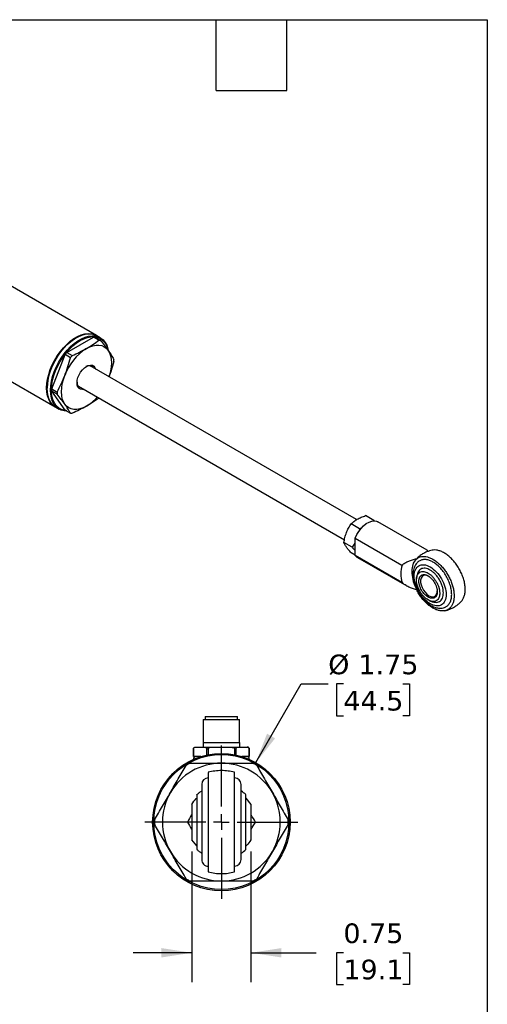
# Model space of a CAD drawing. Header units: inches. Extents: x 0.7 to 32.2, y 0.7 to 24.8.
# Tile 5 of 5: x 26.3 to 32.2, y 12.2 to 24.8. Entities that reach past the tile are written whole.
import ezdxf

# ---------------------------------------------------------------- set-up
doc = ezdxf.new("R2010")
doc.units = ezdxf.units.IN
doc.header["$LTSCALE"] = 3
doc.header["$MEASUREMENT"] = 0
doc.linetypes.add('SLD-Center', pattern=[0.75, 0.6, -0.05, 0.05, -0.05])
doc.linetypes.add('SLD-Solid', pattern=[0])
doc.layers.add('CENTER', color=40, linetype='SLD-Center')
doc.layers.add('DIMENSIONS', color=140, linetype='SLD-Solid', lineweight=25)
doc.layers.add('TEXT', color=140, linetype='SLD-Solid', lineweight=25)
doc.styles.add('SLDTEXTSTYLE0', font='VERDANA.TTF')
doc.dimstyles.new('SLDDIMSTYLE6', dxfattribs={"dimtxt": 0.254883, "dimasz": 0.39, "dimexe": 0, "dimexo": 0.0625, "dimgap": 0.063721, "dimtad": 0, "dimtih": 1, "dimtoh": 1, "dimrnd": 1e-09, "dimzin": 12, "dimdsep": 46, "dimtxsty": 'SLDTEXTSTYLE0', "dimsah": 1, "dimcen": 0, "dimadec": 0, "dimazin": 3, "dimtfac": 1, "dimtofl": 0, "dimtmove": 0, "dimatfit": 3, "dimfxl": 0, "dimfrac": 2, "dimtolj": 1, "dimtzin": 12, "dimarcsym": 0})
doc.dimstyles.new('SLDDIMSTYLE7', dxfattribs={"dimtxt": 0.254883, "dimasz": 0.39, "dimexe": 0, "dimexo": 0.0625, "dimgap": 0.063721, "dimtad": 0, "dimtih": 1, "dimtoh": 1, "dimrnd": 1e-09, "dimdsep": 46, "dimtxsty": 'SLDTEXTSTYLE0', "dimsah": 1, "dimcen": 0.09, "dimadec": 0, "dimazin": 2, "dimtfac": 1, "dimtmove": 0, "dimatfit": 0, "dimfxl": 0, "dimfrac": 2, "dimtolj": 1, "dimtzin": 12, "dimarcsym": 0})

# ---------------------------------------------------------------- blocks, each defined once
blk = doc.blocks.new('_D_7')
at = {"layer": 'DIMENSIONS'}
for p, q in [((29.303, 15.291), (29.88, 16.292)), ((29.88, 16.292), (30.225, 16.292)), ((30.418, 16.292), (30.332, 16.292)), ((30.332, 16.292), (30.332, 15.887)), ((31.175, 16.292), (31.261, 16.292)), ((31.261, 16.292), (31.261, 15.887)), ((30.332, 15.887), (30.418, 15.887)), ((31.261, 15.887), (31.175, 15.887))]:
    blk.add_line(p, q, dxfattribs=at)
blk.add_solid([(29.303, 15.291), (29.549, 15.599), (29.446, 15.659)], dxfattribs=at)
at = {"layer": 'DIMENSIONS', "char_height": 0.25, "attachment_point": 1, "style": 'SLDTEXTSTYLE0'}
for s, insert in [('%%c', (30.225, 16.666)), ('1.75', (30.61, 16.666)), ('44.5', (30.418, 16.204))]:
    blk.add_mtext(s, dxfattribs=dict(at, insert=insert))
blk = doc.blocks.new('_D_8')
at = {"layer": 'DIMENSIONS'}
for p, q in [((28.49, 14.158), (28.49, 12.494)), ((29.24, 14.158), (29.24, 12.494)), ((28.49, 12.869), (27.74, 12.869)), ((29.24, 12.869), (30.072, 12.869)), ((30.418, 12.869), (30.332, 12.869)), ((30.332, 12.869), (30.332, 12.464)), ((31.175, 12.869), (31.261, 12.869)), ((31.261, 12.869), (31.261, 12.464)), ((30.332, 12.464), (30.418, 12.464)), ((31.261, 12.464), (31.175, 12.464))]:
    blk.add_line(p, q, dxfattribs=at)
for points in [[(28.49, 12.869), (28.1, 12.929), (28.1, 12.809)], [(29.24, 12.869), (29.63, 12.809), (29.63, 12.929)]]:
    blk.add_solid(points, dxfattribs=at)
at = {"layer": 'DIMENSIONS', "char_height": 0.25, "attachment_point": 1, "style": 'SLDTEXTSTYLE0'}
for s, insert in [('0.75', (30.418, 13.243)), ('19.1', (30.418, 12.781))]:
    blk.add_mtext(s, dxfattribs=dict(at, insert=insert))
blk = doc.blocks.new('SW_CENTERMARKSYMBOL_2')
at = {"layer": 'CENTER', "color": 0}
for p, q in [((0, 0.2), (0, 0.975)), ((-0.2, 0), (-0.975, 0)), ((0, 0), (-0.1, 0)), ((0, 0), (0, 0.1)), ((0, 0), (0, -0.1)), ((0, 0), (0.1, 0)), ((0.2, 0), (0.975, 0)), ((0, -0.2), (0, -0.975))]:
    blk.add_line(p, q, dxfattribs=at)

msp = doc.modelspace()

# ---------------------------------------------------------------- linework, layer by layer
for p, q in [((27.274, 20.73), (21.915, 23.823)), ((21.128, 23.065), (26.749, 19.82)), ((26.897, 20.513), (27.237, 20.709)), ((27.018, 20.7), (27.012, 20.696)), ((27.306, 20.669), (27.237, 20.709)), ((27.258, 20.707), (27.327, 20.667)), ((27.323, 20.701), (27.281, 20.726)), ((26.706, 20.049), (26.876, 20.486)), ((26.945, 20.446), (26.876, 20.486)), ((26.897, 20.513), (26.966, 20.473)), ((30.586, 18.384), (27.193, 20.343)), ((27.197, 20.342), (27.2, 20.339)), ((26.647, 20.064), (26.647, 20.057)), ((27.044, 20.084), (30.432, 18.128)), ((27.046, 20.081), (27.048, 20.081)), ((26.706, 20.049), (26.776, 20.009)), ((26.876, 19.78), (26.706, 20.021)), ((26.776, 19.981), (26.706, 20.021)), ((26.756, 19.817), (26.798, 19.792)), ((26.876, 19.78), (26.945, 19.74)), ((30.805, 18.375), (30.701, 18.435)), ((30.621, 18.269), (30.517, 18.329)), ((30.805, 18.375), (30.798, 18.369)), ((30.812, 18.367), (30.805, 18.375)), ((31.486, 17.995), (30.858, 18.357)), ((30.621, 18.269), (30.615, 18.234)), ((30.653, 18.28), (30.621, 18.269)), ((30.529, 18.032), (30.425, 18.092)), ((30.568, 18.149), (31.164, 17.805)), ((30.568, 17.928), (30.568, 18.149)), ((30.568, 17.932), (30.517, 17.962)), ((31.164, 17.584), (30.568, 17.928)), ((30.596, 17.903), (31.224, 17.54)), ((28.633, 15.841), (28.633, 15.546)), ((28.633, 15.841), (28.865, 15.841)), ((28.66, 15.878), (28.66, 15.841)), ((28.66, 15.878), (28.865, 15.878)), ((28.865, 15.878), (29.07, 15.878)), ((28.865, 15.841), (29.097, 15.841)), ((29.07, 15.841), (29.07, 15.878)), ((29.097, 15.546), (29.097, 15.841)), ((28.511, 15.467), (28.511, 15.368)), ((28.511, 15.368), (28.511, 15.467)), ((28.511, 15.467), (28.511, 15.467)), ((28.535, 15.487), (28.653, 15.487)), ((28.631, 15.546), (28.631, 15.487)), ((28.631, 15.546), (28.865, 15.546)), ((28.677, 15.467), (28.699, 15.467)), ((28.677, 15.467), (28.677, 15.388)), ((28.699, 15.393), (28.699, 15.467)), ((28.747, 15.487), (28.983, 15.487)), ((28.865, 15.546), (29.099, 15.546)), ((29.031, 15.467), (29.053, 15.467)), ((29.031, 15.467), (29.031, 15.393)), ((29.053, 15.388), (29.053, 15.467)), ((29.077, 15.487), (29.195, 15.487)), ((29.099, 15.487), (29.099, 15.546)), ((29.219, 15.368), (29.219, 15.467)), ((29.219, 15.467), (29.219, 15.368)), ((29.219, 15.467), (29.219, 15.467)), ((28.551, 15.368), (28.511, 15.368)), ((28.511, 15.368), (28.511, 15.368)), ((28.603, 15.368), (28.551, 15.368)), ((29.179, 15.368), (29.127, 15.368)), ((29.219, 15.368), (29.179, 15.368)), ((29.219, 15.368), (29.219, 15.368)), ((29.178, 14.836), (29.24, 14.759)), ((28.49, 14.759), (28.49, 14.308)), ((29.24, 14.759), (29.24, 14.308)), ((28.553, 14.231), (28.49, 14.308))]:
    msp.add_line(p, q)
at = {"flags": 128}
for points in [[(26.752, 19.818), (26.741, 19.825), (26.711, 19.85), (26.686, 19.881), (26.667, 19.918), (26.652, 19.961), (26.643, 20.009), (26.64, 20.061), (26.643, 20.116), (26.652, 20.174), (26.667, 20.233), (26.686, 20.294), (26.711, 20.354), (26.741, 20.412), (26.775, 20.469), (26.813, 20.522), (26.854, 20.572), (26.897, 20.616), (26.942, 20.656), (26.988, 20.689), (27.035, 20.716), (27.081, 20.736), (27.126, 20.749), (27.17, 20.754), (27.211, 20.752), (27.248, 20.742), (27.277, 20.728)], [(26.756, 19.817), (26.747, 19.822), (26.718, 19.846), (26.693, 19.877), (26.673, 19.914), (26.659, 19.957), (26.65, 20.005), (26.647, 20.057), (26.65, 20.112), (26.659, 20.17), (26.673, 20.23), (26.693, 20.29), (26.718, 20.35), (26.747, 20.408), (26.781, 20.465), (26.819, 20.518), (26.86, 20.568), (26.903, 20.613), (26.949, 20.652), (26.995, 20.686), (27.041, 20.713), (27.088, 20.733), (27.133, 20.745), (27.176, 20.75), (27.217, 20.748), (27.255, 20.738), (27.281, 20.726)], [(26.897, 19.768), (26.862, 19.77), (26.824, 19.78), (26.79, 19.797), (26.76, 19.821), (26.735, 19.852), (26.715, 19.89), (26.701, 19.933), (26.692, 19.98), (26.689, 20.032), (26.692, 20.088), (26.701, 20.146), (26.715, 20.205), (26.735, 20.265), (26.76, 20.325), (26.79, 20.384), (26.824, 20.44), (26.862, 20.494), (26.902, 20.543), (26.946, 20.588), (26.991, 20.628), (27.037, 20.661), (27.084, 20.688), (27.13, 20.708), (27.175, 20.721), (27.219, 20.726), (27.259, 20.724), (27.297, 20.714), (27.331, 20.696), (27.361, 20.672), (27.386, 20.641), (27.406, 20.604), (27.42, 20.561), (27.424, 20.542)], [(27.067, 20.664), (27.114, 20.688), (27.159, 20.704), (27.204, 20.713), (27.246, 20.714), (27.285, 20.707), (27.321, 20.692), (27.352, 20.67), (27.379, 20.642), (27.401, 20.606), (27.417, 20.565), (27.424, 20.534)], [(26.888, 19.773), (26.868, 19.775), (26.83, 19.786), (26.797, 19.804), (26.768, 19.829), (26.743, 19.861), (26.724, 19.9), (26.711, 19.944), (26.704, 19.993), (26.702, 20.046), (26.707, 20.102), (26.717, 20.161), (26.733, 20.221), (26.755, 20.281), (26.782, 20.341), (26.813, 20.399), (26.849, 20.455), (26.888, 20.507), (26.93, 20.555), (26.974, 20.597), (27.02, 20.634), (27.067, 20.664)], [(27.147, 20.564), (27.189, 20.585), (27.23, 20.599), (27.269, 20.606), (27.307, 20.607), (27.341, 20.6), (27.372, 20.586), (27.4, 20.566), (27.423, 20.539)], [(27.423, 20.539), (27.441, 20.507), (27.455, 20.469), (27.463, 20.427), (27.466, 20.38), (27.463, 20.331), (27.455, 20.279), (27.441, 20.226), (27.434, 20.204)], [(27.114, 20.043), (27.095, 20.04), (27.072, 20.044), (27.053, 20.055), (27.039, 20.073), (27.03, 20.097), (27.027, 20.127), (27.03, 20.16), (27.039, 20.194), (27.053, 20.229), (27.072, 20.262), (27.095, 20.292), (27.121, 20.317), (27.147, 20.336), (27.174, 20.348), (27.2, 20.353), (27.223, 20.349), (27.242, 20.338), (27.256, 20.32), (27.264, 20.302)], [(27.198, 20.34), (27.196, 20.343), (27.196, 20.344)], [(26.872, 19.854), (26.854, 19.886), (26.84, 19.924), (26.832, 19.966), (26.829, 20.013), (26.832, 20.062), (26.84, 20.114), (26.854, 20.167), (26.872, 20.221)], [(27.051, 20.08), (27.048, 20.08), (27.047, 20.081)], [(27.147, 19.829), (27.106, 19.808), (27.065, 19.794), (27.026, 19.787), (26.988, 19.787), (26.954, 19.793), (26.922, 19.807), (26.895, 19.827), (26.872, 19.854)], [(30.568, 18.149), (30.589, 18.193), (30.614, 18.235), (30.643, 18.273), (30.676, 18.306), (30.71, 18.333), (30.745, 18.353), (30.779, 18.366), (30.811, 18.37), (30.84, 18.365), (30.858, 18.357)], [(30.568, 17.928), (30.589, 17.907), (30.596, 17.903)], [(31.351, 17.887), (31.327, 17.861), (31.308, 17.829), (31.296, 17.791), (31.29, 17.748), (31.29, 17.7), (31.296, 17.649), (31.308, 17.596), (31.327, 17.543), (31.351, 17.49)], [(31.507, 17.662), (31.481, 17.673), (31.457, 17.676), (31.436, 17.672), (31.419, 17.659), (31.407, 17.64), (31.401, 17.615), (31.401, 17.585), (31.407, 17.553), (31.419, 17.52), (31.436, 17.488), (31.457, 17.459), (31.481, 17.435), (31.507, 17.416), (31.532, 17.405), (31.556, 17.402), (31.577, 17.407), (31.594, 17.419), (31.606, 17.438), (31.612, 17.463), (31.613, 17.478)]]:
    msp.add_lwpolyline(points, dxfattribs=at)
for radius in [0.875, 0.86]:
    msp.add_circle((28.865, 14.533), radius)
for centre, radius, start, end in [((27.435, 20.031), 0.789, 122.4546, 177.5508), ((27.229, 20.503), 0.205, 81.9467, 87.8343), ((27.52, 19.982), 0.691, 122.638, 159.7729), ((27.298, 20.463), 0.205, 81.9467, 87.8343), ((27.529, 19.983), 0.825, 140.0404, 142.3705), ((27.598, 19.943), 0.825, 140.0404, 142.3705), ((27.178, 20.277), 0.0669, 45.049, 124.0367), ((27.016, 20.411), 0.481, 358.3307, 1.6693), ((27.093, 20.129), 0.0662, 175.4707, 255.4543), ((27.187, 20.035), 0.481, 178.3307, 181.6693), ((27.256, 19.995), 0.481, 178.3307, 181.6693), ((26.853, 20.319), 0.572, 300.985, 319.0474), ((26.974, 19.943), 0.205, 261.9467, 267.8343), ((31.572, 17.694), 0.422, 164.8418, 195.1582), ((31.602, 17.65), 0.345, 127.0329, 136.7079), ((28.54, 15.339), 0.0295, 90, 190.1823), ((29.19, 15.339), 0.0295, 349.8177, 90), ((28.865, 14.533), 0.75, 90, 150), ((28.865, 14.533), 0.85, 118.0725, 121.9275), ((28.865, 14.533), 0.656, 90, 104.7472), ((28.865, 14.533), 0.75, 30, 90), ((28.865, 14.533), 0.656, 75.2465, 90), ((28.865, 14.533), 0.85, 58.0725, 61.9275), ((28.698, 15.012), 0.0833, 90.0185, 180), ((29.032, 15.012), 0.0833, 0, 90.0185), ((28.865, 14.533), 0.469, 48.1426, 57.7592), ((28.865, 14.533), 0.75, 150, 210), ((28.865, 14.533), 0.75, 330, 30), ((28.865, 14.533), 0.85, 178.0725, 181.9275), ((28.865, 14.533), 0.85, 358.0725, 1.9275), ((28.865, 14.533), 0.469, 302.2409, 311.8623), ((28.865, 14.533), 0.75, 210, 270), ((28.698, 14.055), 0.0833, 180, 270.0185), ((28.865, 14.533), 0.75, 270, 330), ((29.032, 14.055), 0.0833, 270.0185, 0), ((28.865, 14.533), 0.85, 238.0725, 241.9275), ((28.865, 14.533), 0.656, 255.2465, 270), ((28.865, 14.533), 0.656, 270, 284.7472), ((28.865, 14.533), 0.85, 298.0725, 301.9275)]:
    msp.add_arc(centre, radius, start, end)
for points, knots in [([(26.966, 20.473), (26.998, 20.487), (27.029, 20.501), (27.09, 20.532), (27.119, 20.548), (27.147, 20.564)], [0, 0, 0, 0, 0.5, 0.5, 1, 1, 1, 1]), ([(27.147, 20.564), (27.176, 20.58), (27.203, 20.597), (27.256, 20.632), (27.281, 20.65), (27.306, 20.669)], [0, 0, 0, 0, 0.5, 0.5, 1, 1, 1, 1]), ([(27.327, 20.667), (27.344, 20.645), (27.361, 20.623), (27.394, 20.58), (27.409, 20.56), (27.423, 20.539)], [0, 0, 0, 0, 0.5, 0.5, 1, 1, 1, 1]), ([(26.872, 20.221), (26.886, 20.258), (26.899, 20.295), (26.924, 20.37), (26.935, 20.408), (26.945, 20.446)], [0, 0, 0, 0, 0.5, 0.5, 1, 1, 1, 1]), ([(27.423, 20.539), (27.437, 20.519), (27.45, 20.5), (27.475, 20.462), (27.486, 20.443), (27.497, 20.425)], [0, 0, 0, 0, 0.5, 0.5, 1, 1, 1, 1]), ([(27.497, 20.397), (27.486, 20.359), (27.467, 20.293), (27.444, 20.23), (27.434, 20.204)], [0, 0, 0, 0, 0.58204, 1, 1, 1, 1]), ([(26.776, 20.009), (26.793, 20.043), (26.81, 20.078), (26.843, 20.149), (26.858, 20.185), (26.872, 20.221)], [0, 0, 0, 0, 0.5, 0.5, 1, 1, 1, 1]), ([(26.872, 19.854), (26.858, 19.874), (26.843, 19.895), (26.81, 19.937), (26.793, 19.959), (26.776, 19.981)], [0, 0, 0, 0, 0.5, 0.5, 1, 1, 1, 1]), ([(26.945, 19.74), (26.935, 19.758), (26.924, 19.776), (26.899, 19.814), (26.886, 19.834), (26.872, 19.854)], [0, 0, 0, 0, 0.5, 0.5, 1, 1, 1, 1]), ([(27.147, 19.829), (27.119, 19.813), (27.09, 19.797), (27.029, 19.767), (26.998, 19.752), (26.966, 19.738)], [0, 0, 0, 0, 0.5, 0.5, 1, 1, 1, 1]), ([(27.306, 19.934), (27.281, 19.915), (27.256, 19.897), (27.203, 19.862), (27.176, 19.846), (27.147, 19.829)], [0, 0, 0, 0, 0.5, 0.5, 1, 1, 1, 1]), ([(30.595, 18.39), (30.61, 18.399), (30.627, 18.407), (30.663, 18.422), (30.681, 18.429), (30.701, 18.435)], [0, 0, 0, 0, 0.5, 0.5, 1, 1, 1, 1]), ([(30.457, 18.219), (30.465, 18.239), (30.474, 18.258), (30.494, 18.295), (30.505, 18.312), (30.517, 18.329)], [0, 0, 0, 0, 0.5, 0.5, 1, 1, 1, 1]), ([(30.517, 18.329), (30.528, 18.34), (30.539, 18.351), (30.565, 18.372), (30.579, 18.381), (30.595, 18.39)], [0, 0, 0, 0, 0.5, 0.5, 1, 1, 1, 1]), ([(30.425, 18.092), (30.428, 18.114), (30.432, 18.136), (30.443, 18.178), (30.449, 18.199), (30.457, 18.219)], [0, 0, 0, 0, 0.5, 0.5, 1, 1, 1, 1]), ([(30.457, 18.035), (30.449, 18.046), (30.443, 18.057), (30.432, 18.075), (30.428, 18.084), (30.425, 18.092)], [0, 0, 0, 0, 0.5, 0.5, 1, 1, 1, 1]), ([(30.568, 18.097), (30.566, 18.093), (30.556, 18.07), (30.541, 18.049), (30.529, 18.032)], [0, 0, 0, 0, 0.165085, 1, 1, 1, 1]), ([(30.517, 17.962), (30.505, 17.975), (30.494, 17.988), (30.474, 18.012), (30.465, 18.024), (30.457, 18.035)], [0, 0, 0, 0, 0.5, 0.5, 1, 1, 1, 1]), ([(30.529, 18.032), (30.541, 18.019), (30.555, 18.003), (30.566, 17.989), (30.568, 17.986)], [0, 0, 0, 0, 0.816979, 1, 1, 1, 1]), ([(31.548, 17.995), (31.537, 17.992), (31.513, 17.987), (31.475, 17.973), (31.436, 17.953), (31.408, 17.937), (31.394, 17.925), (31.393, 17.924)], [0, 0, 0, 0, 0.198984, 0.4355218, 0.6936792, 0.967118, 1, 1, 1, 1]), ([(31.491, 17.978), (31.49, 17.98), (31.489, 17.989), (31.487, 17.996), (31.486, 17.994), (31.486, 17.994)], [0, 0, 0, 0, 0.281643, 0.893417, 1, 1, 1, 1]), ([(31.922, 17.347), (31.922, 17.347), (31.932, 17.355), (31.945, 17.379), (31.961, 17.42), (31.969, 17.467), (31.969, 17.519), (31.962, 17.575), (31.947, 17.634), (31.925, 17.692), (31.897, 17.75), (31.863, 17.805), (31.824, 17.855), (31.782, 17.9), (31.738, 17.937), (31.693, 17.967), (31.647, 17.987), (31.604, 17.997), (31.57, 18), (31.553, 17.995), (31.548, 17.994)], [0, 0, 0, 0, 0.000589, 0.062413, 0.122494, 0.184318, 0.2444, 0.306224, 0.366305, 0.428129, 0.488211, 0.550035, 0.610117, 0.67194, 0.732022, 0.793846, 0.853928, 0.915752, 0.975833, 1, 1, 1, 1]), ([(31.164, 17.805), (31.176, 17.815), (31.19, 17.825), (31.218, 17.842), (31.234, 17.849), (31.265, 17.863), (31.282, 17.869), (31.316, 17.879), (31.333, 17.883), (31.351, 17.887)], [0, 0, 0, 0, 0.25, 0.25, 0.5, 0.5, 0.75, 0.75, 1, 1, 1, 1]), ([(31.391, 17.861), (31.383, 17.856), (31.365, 17.846), (31.344, 17.822), (31.326, 17.793), (31.314, 17.76), (31.306, 17.724), (31.304, 17.687), (31.306, 17.648), (31.313, 17.61), (31.322, 17.574), (31.333, 17.542), (31.344, 17.513), (31.357, 17.486), (31.367, 17.469), (31.371, 17.461)], [0, 0, 0, 0, 0.070384, 0.163504, 0.249454, 0.337341, 0.425949, 0.513867, 0.599874, 0.682936, 0.760162, 0.828951, 0.883584, 0.946938, 1, 1, 1, 1]), ([(31.32, 17.666), (31.32, 17.728), (31.341, 17.775), (31.417, 17.819), (31.469, 17.814), (31.577, 17.752), (31.628, 17.697), (31.704, 17.565), (31.726, 17.493), (31.726, 17.431)], [0, 0, 0, 0, 0.25, 0.25, 0.5, 0.5, 0.75, 0.75, 1, 1, 1, 1]), ([(31.351, 17.887), (31.36, 17.894), (31.369, 17.9), (31.39, 17.909), (31.4, 17.912), (31.418, 17.915), (31.424, 17.916), (31.436, 17.916), (31.442, 17.916), (31.461, 17.915), (31.474, 17.913), (31.494, 17.908), (31.5, 17.906), (31.514, 17.901), (31.521, 17.898), (31.541, 17.889), (31.555, 17.882), (31.575, 17.869), (31.582, 17.864), (31.596, 17.855), (31.603, 17.85), (31.623, 17.833), (31.636, 17.821), (31.656, 17.802), (31.662, 17.796), (31.675, 17.782), (31.681, 17.775), (31.699, 17.753), (31.71, 17.738), (31.732, 17.706), (31.742, 17.689), (31.762, 17.655), (31.77, 17.638), (31.786, 17.603), (31.793, 17.585), (31.802, 17.559), (31.805, 17.55), (31.81, 17.532), (31.813, 17.523), (31.819, 17.497), (31.822, 17.48), (31.825, 17.454), (31.826, 17.446), (31.827, 17.429), (31.827, 17.421), (31.827, 17.398), (31.826, 17.382), (31.823, 17.361), (31.822, 17.354), (31.819, 17.34), (31.817, 17.333), (31.811, 17.314), (31.805, 17.302), (31.796, 17.286), (31.793, 17.281), (31.786, 17.272), (31.782, 17.267), (31.77, 17.254), (31.762, 17.247), (31.743, 17.235), (31.733, 17.231), (31.711, 17.224), (31.699, 17.222), (31.675, 17.221), (31.663, 17.222), (31.643, 17.225), (31.636, 17.226), (31.623, 17.229), (31.616, 17.231), (31.596, 17.239), (31.583, 17.245), (31.555, 17.259), (31.541, 17.268), (31.514, 17.287), (31.501, 17.298), (31.481, 17.315), (31.474, 17.322), (31.461, 17.335), (31.455, 17.341), (31.436, 17.362), (31.424, 17.376), (31.407, 17.399), (31.401, 17.407), (31.39, 17.423), (31.385, 17.431), (31.369, 17.456), (31.36, 17.473), (31.351, 17.49)], [0, 0, 0, 0, 0.03125, 0.03125, 0.0625, 0.0625, 0.078125, 0.078125, 0.09375, 0.09375, 0.125, 0.125, 0.140625, 0.140625, 0.15625, 0.15625, 0.1875, 0.1875, 0.203125, 0.203125, 0.21875, 0.21875, 0.25, 0.25, 0.265625, 0.265625, 0.28125, 0.28125, 0.3125, 0.3125, 0.34375, 0.34375, 0.375, 0.375, 0.40625, 0.40625, 0.421875, 0.421875, 0.4375, 0.4375, 0.46875, 0.46875, 0.484375, 0.484375, 0.5, 0.5, 0.53125, 0.53125, 0.546875, 0.546875, 0.5625, 0.5625, 0.59375, 0.59375, 0.609375, 0.609375, 0.625, 0.625, 0.65625, 0.65625, 0.6875, 0.6875, 0.71875, 0.71875, 0.75, 0.75, 0.765625, 0.765625, 0.78125, 0.78125, 0.8125, 0.8125, 0.84375, 0.84375, 0.875, 0.875, 0.890625, 0.890625, 0.90625, 0.90625, 0.9375, 0.9375, 0.953125, 0.953125, 0.96875, 0.96875, 1, 1, 1, 1]), ([(31.797, 17.431), (31.796, 17.448), (31.794, 17.484), (31.781, 17.543), (31.759, 17.605), (31.728, 17.667), (31.69, 17.725), (31.647, 17.775), (31.603, 17.815), (31.558, 17.846), (31.514, 17.867), (31.469, 17.877), (31.426, 17.877), (31.402, 17.867), (31.39, 17.861)], [0, 0, 0, 0, 0.077819, 0.160299, 0.246208, 0.333941, 0.421673, 0.507582, 0.590063, 0.667882, 0.745701, 0.828181, 0.91409, 1, 1, 1, 1]), ([(31.348, 17.619), (31.348, 17.62), (31.348, 17.624), (31.348, 17.629), (31.349, 17.634), (31.349, 17.639), (31.35, 17.643), (31.351, 17.651), (31.354, 17.662), (31.358, 17.675), (31.364, 17.688), (31.374, 17.702), (31.391, 17.716), (31.414, 17.724), (31.441, 17.725), (31.469, 17.718), (31.496, 17.705), (31.524, 17.686), (31.552, 17.661), (31.578, 17.629), (31.602, 17.593), (31.621, 17.555), (31.632, 17.525), (31.637, 17.504), (31.64, 17.493), (31.642, 17.481), (31.643, 17.47), (31.644, 17.458), (31.644, 17.451), (31.644, 17.448)], [0, 0, 0, 0, 0.009658, 0.019246, 0.028837, 0.038502, 0.048306, 0.058313, 0.088096, 0.120109, 0.150634, 0.184482, 0.250136, 0.31579, 0.38008, 0.441804, 0.500039, 0.558274, 0.619998, 0.68672, 0.749939, 0.815725, 0.879882, 0.900044, 0.920127, 0.940148, 0.960122, 0.980067, 1, 1, 1, 1]), ([(31.363, 17.701), (31.359, 17.687), (31.352, 17.664), (31.35, 17.641), (31.349, 17.632)], [0, 0, 0, 0, 0.634821, 1, 1, 1, 1]), ([(31.691, 17.451), (31.69, 17.463), (31.689, 17.488), (31.68, 17.53), (31.664, 17.574), (31.642, 17.617), (31.616, 17.658), (31.585, 17.694), (31.554, 17.722), (31.523, 17.744), (31.491, 17.758), (31.46, 17.766), (31.43, 17.765), (31.403, 17.756), (31.381, 17.737), (31.368, 17.718), (31.365, 17.704), (31.364, 17.701)], [0, 0, 0, 0, 0.064886, 0.133659, 0.205291, 0.278443, 0.351595, 0.423226, 0.491999, 0.556885, 0.621771, 0.690544, 0.762176, 0.835328, 0.90848, 0.980112, 1, 1, 1, 1]), ([(31.379, 17.601), (31.379, 17.602), (31.379, 17.605), (31.38, 17.61), (31.38, 17.615), (31.381, 17.62), (31.382, 17.626), (31.384, 17.635), (31.387, 17.646), (31.392, 17.655), (31.4, 17.667), (31.413, 17.677), (31.429, 17.683), (31.442, 17.684), (31.453, 17.684), (31.464, 17.682), (31.474, 17.679), (31.482, 17.675), (31.489, 17.672), (31.494, 17.669), (31.496, 17.668)], [0, 0, 0, 0, 0.0233365, 0.04663, 0.0699117, 0.0932129, 0.1165649, 0.1783046, 0.2400921, 0.304406, 0.3687678, 0.5000057, 0.6312435, 0.6955574, 0.7599192, 0.821659, 0.8834464, 0.9223111, 0.9611139, 1, 1, 1, 1]), ([(31.351, 17.49), (31.333, 17.495), (31.316, 17.5), (31.282, 17.512), (31.266, 17.519), (31.242, 17.53), (31.234, 17.534), (31.219, 17.543), (31.211, 17.548), (31.19, 17.562), (31.176, 17.572), (31.164, 17.584)], [0, 0, 0, 0, 0.25, 0.25, 0.5, 0.5, 0.625, 0.625, 0.75, 0.75, 1, 1, 1, 1]), ([(31.726, 17.431), (31.726, 17.369), (31.704, 17.321), (31.628, 17.277), (31.577, 17.283), (31.469, 17.345), (31.417, 17.399), (31.341, 17.531), (31.32, 17.603), (31.32, 17.666)], [0, 0, 0, 0, 0.25, 0.25, 0.5, 0.5, 0.75, 0.75, 1, 1, 1, 1]), ([(31.644, 17.448), (31.644, 17.446), (31.644, 17.442), (31.644, 17.436), (31.644, 17.43), (31.643, 17.425), (31.642, 17.42), (31.641, 17.414), (31.64, 17.409), (31.639, 17.404), (31.637, 17.4), (31.636, 17.395), (31.631, 17.383), (31.621, 17.367), (31.602, 17.351), (31.578, 17.342), (31.552, 17.341), (31.524, 17.348), (31.496, 17.361), (31.469, 17.38), (31.441, 17.405), (31.414, 17.436), (31.391, 17.472), (31.371, 17.511), (31.36, 17.543), (31.354, 17.568), (31.351, 17.583), (31.349, 17.594), (31.349, 17.603), (31.348, 17.611), (31.348, 17.616), (31.348, 17.619)], [0, 0, 0, 0, 0.010876, 0.021753, 0.032633, 0.04352, 0.054416, 0.065325, 0.076248, 0.087188, 0.098149, 0.109132, 0.12014, 0.184313, 0.250092, 0.313332, 0.380042, 0.44177, 0.50001, 0.558249, 0.619977, 0.684272, 0.74993, 0.815589, 0.879883, 0.911894, 0.941684, 0.956381, 0.970847, 0.985466, 1, 1, 1, 1]), ([(31.613, 17.466), (31.613, 17.464), (31.613, 17.461), (31.613, 17.456), (31.612, 17.451), (31.612, 17.447), (31.611, 17.44), (31.609, 17.431), (31.605, 17.42), (31.6, 17.411), (31.592, 17.4), (31.579, 17.389), (31.561, 17.382), (31.54, 17.382), (31.518, 17.387), (31.496, 17.397), (31.474, 17.412), (31.453, 17.432), (31.432, 17.457), (31.413, 17.485), (31.4, 17.51), (31.392, 17.531), (31.387, 17.546), (31.384, 17.561), (31.381, 17.573), (31.38, 17.584), (31.379, 17.592), (31.379, 17.598), (31.379, 17.601)], [0, 0, 0, 0, 0.011674, 0.023326, 0.034972, 0.046628, 0.058309, 0.089193, 0.120101, 0.152273, 0.184469, 0.250118, 0.315768, 0.380053, 0.441772, 0.500003, 0.558234, 0.619953, 0.684238, 0.749887, 0.815537, 0.847708, 0.879904, 0.910788, 0.941696, 0.961138, 0.980548, 1, 1, 1, 1]), ([(31.496, 17.668), (31.498, 17.667), (31.5, 17.666), (31.505, 17.663), (31.509, 17.66), (31.513, 17.657), (31.52, 17.652), (31.529, 17.644), (31.539, 17.634), (31.55, 17.622), (31.564, 17.605), (31.579, 17.581), (31.592, 17.556), (31.6, 17.535), (31.605, 17.52), (31.609, 17.505), (31.611, 17.493), (31.612, 17.482), (31.613, 17.474), (31.613, 17.468), (31.613, 17.466)], [0, 0, 0, 0, 0.023337, 0.04663, 0.069912, 0.093213, 0.116565, 0.178305, 0.240092, 0.304406, 0.368768, 0.500006, 0.631244, 0.695557, 0.759919, 0.821659, 0.883446, 0.922311, 0.961114, 1, 1, 1, 1]), ([(31.371, 17.461), (31.38, 17.446), (31.392, 17.426), (31.413, 17.398), (31.431, 17.376), (31.455, 17.351), (31.48, 17.327), (31.508, 17.306), (31.537, 17.288), (31.567, 17.273), (31.598, 17.262), (31.63, 17.257), (31.661, 17.256), (31.692, 17.261), (31.714, 17.268), (31.724, 17.275), (31.726, 17.277)], [0, 0, 0, 0, 0.0987645, 0.1390163, 0.2054165, 0.2737435, 0.3464708, 0.4217535, 0.4989572, 0.5776221, 0.6573567, 0.7377968, 0.8187283, 0.9003571, 0.9836959, 1, 1, 1, 1]), ([(31.576, 17.334), (31.579, 17.334), (31.593, 17.33), (31.615, 17.332), (31.642, 17.341), (31.664, 17.359), (31.68, 17.385), (31.689, 17.416), (31.69, 17.44), (31.691, 17.451)], [0, 0, 0, 0, 0.044975, 0.206615, 0.371685, 0.536755, 0.698395, 0.853582, 1, 1, 1, 1]), ([(31.726, 17.276), (31.726, 17.276), (31.739, 17.281), (31.758, 17.302), (31.781, 17.337), (31.794, 17.381), (31.796, 17.415), (31.797, 17.431)], [0, 0, 0, 0, 0.005428, 0.26672, 0.522583, 0.768233, 1, 1, 1, 1]), ([(31.508, 17.356), (31.511, 17.355), (31.527, 17.346), (31.55, 17.338), (31.57, 17.335), (31.576, 17.334)], [0, 0, 0, 0, 0.13458, 0.776913, 1, 1, 1, 1]), ([(31.709, 17.225), (31.721, 17.227), (31.745, 17.233), (31.782, 17.246), (31.822, 17.266), (31.861, 17.291), (31.895, 17.318), (31.914, 17.339), (31.921, 17.347)], [0, 0, 0, 0, 0.136921, 0.300185, 0.47837, 0.667103, 0.8639, 1, 1, 1, 1]), ([(28.511, 15.467), (28.511, 15.469), (28.511, 15.472), (28.513, 15.475), (28.514, 15.477), (28.517, 15.481), (28.519, 15.482), (28.526, 15.486), (28.53, 15.487), (28.535, 15.487)], [0, 0, 0, 0, 0.125, 0.125, 0.25, 0.25, 0.5, 0.5, 1, 1, 1, 1]), ([(28.653, 15.487), (28.656, 15.487), (28.658, 15.486), (28.662, 15.485), (28.665, 15.485), (28.669, 15.482), (28.671, 15.481), (28.674, 15.477), (28.675, 15.475), (28.677, 15.472), (28.677, 15.469), (28.677, 15.467)], [0, 0, 0, 0, 0.25, 0.25, 0.5, 0.5, 0.75, 0.75, 0.875, 0.875, 1, 1, 1, 1]), ([(28.653, 15.487), (28.656, 15.487), (28.662, 15.487), (28.67, 15.487), (28.679, 15.487), (28.688, 15.487), (28.7, 15.487), (28.714, 15.487), (28.73, 15.487), (28.741, 15.487), (28.747, 15.487)], [0, 0, 0, 0, 0.099898, 0.19975, 0.299663, 0.399741, 0.500089, 0.666927, 0.833401, 1, 1, 1, 1]), ([(28.699, 15.467), (28.699, 15.469), (28.7, 15.472), (28.703, 15.475), (28.704, 15.477), (28.71, 15.481), (28.715, 15.482), (28.728, 15.486), (28.737, 15.487), (28.747, 15.487)], [0, 0, 0, 0, 0.125, 0.125, 0.25, 0.25, 0.5, 0.5, 1, 1, 1, 1]), ([(28.983, 15.487), (28.988, 15.487), (28.993, 15.486), (29.002, 15.485), (29.006, 15.485), (29.015, 15.482), (29.02, 15.481), (29.026, 15.477), (29.027, 15.475), (29.03, 15.472), (29.031, 15.469), (29.031, 15.467)], [0, 0, 0, 0, 0.25, 0.25, 0.5, 0.5, 0.75, 0.75, 0.875, 0.875, 1, 1, 1, 1]), ([(28.983, 15.487), (28.987, 15.487), (28.994, 15.487), (29.003, 15.487), (29.013, 15.487), (29.023, 15.487), (29.034, 15.487), (29.048, 15.487), (29.063, 15.487), (29.072, 15.487), (29.077, 15.487)], [0, 0, 0, 0, 0.099898, 0.19975, 0.299663, 0.399741, 0.500089, 0.666927, 0.833401, 1, 1, 1, 1]), ([(29.053, 15.467), (29.053, 15.469), (29.054, 15.472), (29.055, 15.475), (29.056, 15.477), (29.059, 15.481), (29.061, 15.482), (29.068, 15.486), (29.072, 15.487), (29.077, 15.487)], [0, 0, 0, 0, 0.125, 0.125, 0.25, 0.25, 0.5, 0.5, 1, 1, 1, 1]), ([(29.219, 15.467), (29.219, 15.468), (29.219, 15.47), (29.219, 15.473), (29.218, 15.475), (29.217, 15.476), (29.215, 15.479), (29.208, 15.486), (29.201, 15.487), (29.195, 15.487)], [0, 0, 0, 0, 0.0577506, 0.0855715, 0.1132588, 0.1435636, 0.1807023, 0.2861332, 1, 1, 1, 1]), ([(29.195, 15.487), (29.198, 15.487), (29.2, 15.486), (29.205, 15.485), (29.207, 15.485), (29.211, 15.482), (29.213, 15.481), (29.216, 15.477), (29.217, 15.475), (29.219, 15.472), (29.219, 15.469), (29.219, 15.467)], [0, 0, 0, 0, 0.25, 0.25, 0.5, 0.5, 0.75, 0.75, 0.875, 0.875, 1, 1, 1, 1]), ([(29.211, 15.482), (29.211, 15.482), (29.207, 15.486), (29.201, 15.486), (29.196, 15.487), (29.195, 15.487)], [0, 0, 0, 0, 0.0872887, 0.8956285, 1, 1, 1, 1]), ([(28.216, 14.908), (28.249, 14.966), (28.282, 15.024), (28.349, 15.14), (28.382, 15.197), (28.416, 15.255)], [0, 0, 0, 0, 0.5, 0.5, 1, 1, 1, 1]), ([(28.465, 15.283), (28.531, 15.283), (28.598, 15.283), (28.731, 15.283), (28.798, 15.283), (28.865, 15.283)], [0, 0, 0, 0, 0.5, 0.5, 1, 1, 1, 1]), ([(28.865, 15.283), (28.932, 15.283), (28.999, 15.283), (29.132, 15.283), (29.199, 15.283), (29.265, 15.283)], [0, 0, 0, 0, 0.5, 0.5, 1, 1, 1, 1]), ([(29.315, 15.255), (29.348, 15.197), (29.381, 15.14), (29.448, 15.024), (29.481, 14.966), (29.515, 14.908)], [0, 0, 0, 0, 0.5, 0.5, 1, 1, 1, 1]), ([(28.698, 15.166), (28.698, 15.166), (28.698, 15.165), (28.698, 15.142), (28.698, 15.102), (28.698, 15.045), (28.698, 14.974), (28.698, 14.891), (28.698, 14.797), (28.698, 14.696), (28.698, 14.59), (28.698, 14.483), (28.698, 14.377), (28.698, 14.275), (28.698, 14.181), (28.698, 14.097), (28.698, 14.025), (28.698, 13.968), (28.698, 13.927), (28.698, 13.903), (28.698, 13.901), (28.698, 13.9)], [0, 0, 0, 0, 0.042167, 0.095865, 0.149564, 0.203263, 0.256961, 0.31066, 0.364358, 0.418057, 0.471755, 0.525454, 0.579153, 0.632851, 0.68655, 0.740248, 0.793947, 0.847645, 0.901344, 0.955042, 1, 1, 1, 1]), ([(29.032, 13.901), (29.032, 13.901), (29.032, 13.902), (29.032, 13.925), (29.032, 13.965), (29.032, 14.022), (29.032, 14.093), (29.032, 14.176), (29.032, 14.27), (29.032, 14.371), (29.032, 14.477), (29.032, 14.584), (29.032, 14.69), (29.032, 14.792), (29.032, 14.886), (29.032, 14.97), (29.032, 15.042), (29.032, 15.099), (29.032, 15.14), (29.032, 15.164), (29.032, 15.166), (29.032, 15.167)], [0, 0, 0, 0, 0.042167, 0.095865, 0.149564, 0.203263, 0.256961, 0.31066, 0.364358, 0.418057, 0.471755, 0.525454, 0.579153, 0.632851, 0.68655, 0.740248, 0.793947, 0.847645, 0.901344, 0.955042, 1, 1, 1, 1]), ([(28.616, 14.928), (28.604, 14.922), (28.582, 14.909), (28.563, 14.89), (28.554, 14.881)], [0, 0, 0, 0, 0.504843, 1, 1, 1, 1]), ([(28.615, 15.012), (28.615, 15.012), (28.615, 14.962), (28.615, 14.782), (28.615, 14.661), (28.615, 14.533)], [0, 0, 0, 0, 0.5, 0.5, 1, 1, 1, 1]), ([(29.115, 14.533), (29.115, 14.661), (29.115, 14.782), (29.115, 14.962), (29.115, 15.012), (29.115, 15.012)], [0, 0, 0, 0, 0.5, 0.5, 1, 1, 1, 1]), ([(28.016, 14.562), (28.049, 14.62), (28.082, 14.677), (28.149, 14.793), (28.182, 14.851), (28.216, 14.908)], [0, 0, 0, 0, 0.5, 0.5, 1, 1, 1, 1]), ([(28.49, 14.759), (28.507, 14.786), (28.526, 14.816), (28.55, 14.836), (28.553, 14.838)], [0, 0, 0, 0, 0.8926, 1, 1, 1, 1]), ([(28.553, 14.882), (28.553, 14.883), (28.553, 14.891), (28.553, 14.868), (28.553, 14.828), (28.553, 14.782), (28.553, 14.726), (28.553, 14.645), (28.553, 14.577), (28.553, 14.533)], [0, 0, 0, 0, 0.000445, 0.239796, 0.368642, 0.500223, 0.631803, 0.76065, 1, 1, 1, 1]), ([(29.178, 14.533), (29.178, 14.577), (29.178, 14.645), (29.178, 14.726), (29.178, 14.782), (29.178, 14.828), (29.178, 14.868), (29.178, 14.891), (29.178, 14.882), (29.178, 14.882)], [0, 0, 0, 0, 0.239028, 0.3677, 0.499104, 0.630507, 0.75918, 0.998207, 1, 1, 1, 1]), ([(29.515, 14.908), (29.548, 14.851), (29.581, 14.793), (29.648, 14.677), (29.681, 14.62), (29.715, 14.562)], [0, 0, 0, 0, 0.5, 0.5, 1, 1, 1, 1]), ([(28.49, 14.634), (28.489, 14.632), (28.469, 14.598), (28.45, 14.564), (28.432, 14.533)], [0, 0, 0, 0, 0.065628, 1, 1, 1, 1]), ([(29.298, 14.533), (29.281, 14.564), (29.261, 14.597), (29.242, 14.631), (29.24, 14.634)], [0, 0, 0, 0, 0.915938, 1, 1, 1, 1]), ([(28.216, 14.158), (28.182, 14.216), (28.149, 14.274), (28.082, 14.39), (28.049, 14.447), (28.016, 14.505)], [0, 0, 0, 0, 0.5, 0.5, 1, 1, 1, 1]), ([(28.432, 14.533), (28.45, 14.503), (28.469, 14.47), (28.488, 14.436), (28.49, 14.433)], [0, 0, 0, 0, 0.915938, 1, 1, 1, 1]), ([(28.553, 14.533), (28.553, 14.49), (28.553, 14.422), (28.553, 14.341), (28.553, 14.285), (28.553, 14.239), (28.553, 14.199), (28.553, 14.176), (28.553, 14.184), (28.553, 14.184)], [0, 0, 0, 0, 0.239373, 0.368231, 0.499824, 0.631418, 0.760276, 0.999649, 1, 1, 1, 1]), ([(28.615, 14.533), (28.615, 14.406), (28.615, 14.285), (28.615, 14.105), (28.615, 14.055), (28.615, 14.055)], [0, 0, 0, 0, 0.5, 0.5, 1, 1, 1, 1]), ([(29.115, 14.055), (29.115, 14.055), (29.115, 14.105), (29.115, 14.285), (29.115, 14.406), (29.115, 14.533)], [0, 0, 0, 0, 0.5, 0.5, 1, 1, 1, 1]), ([(29.178, 14.185), (29.178, 14.185), (29.178, 14.176), (29.178, 14.199), (29.178, 14.239), (29.178, 14.285), (29.178, 14.341), (29.178, 14.422), (29.178, 14.49), (29.178, 14.533)], [0, 0, 0, 0, 0.001007, 0.240222, 0.368996, 0.500503, 0.63201, 0.760784, 1, 1, 1, 1]), ([(29.24, 14.433), (29.241, 14.435), (29.261, 14.469), (29.28, 14.503), (29.298, 14.533)], [0, 0, 0, 0, 0.065628, 1, 1, 1, 1]), ([(29.715, 14.505), (29.681, 14.447), (29.648, 14.39), (29.581, 14.274), (29.548, 14.216), (29.515, 14.158)], [0, 0, 0, 0, 0.5, 0.5, 1, 1, 1, 1]), ([(29.24, 14.308), (29.223, 14.281), (29.204, 14.251), (29.18, 14.231), (29.178, 14.229)], [0, 0, 0, 0, 0.8926, 1, 1, 1, 1]), ([(28.553, 14.185), (28.562, 14.177), (28.581, 14.159), (28.604, 14.145), (28.616, 14.138)], [0, 0, 0, 0, 0.479475, 1, 1, 1, 1]), ([(28.416, 13.812), (28.382, 13.87), (28.349, 13.927), (28.282, 14.043), (28.249, 14.101), (28.216, 14.158)], [0, 0, 0, 0, 0.5, 0.5, 1, 1, 1, 1]), ([(29.515, 14.158), (29.481, 14.101), (29.448, 14.043), (29.381, 13.927), (29.348, 13.87), (29.315, 13.812)], [0, 0, 0, 0, 0.5, 0.5, 1, 1, 1, 1]), ([(28.865, 13.783), (28.798, 13.783), (28.731, 13.783), (28.598, 13.783), (28.531, 13.783), (28.465, 13.783)], [0, 0, 0, 0, 0.5, 0.5, 1, 1, 1, 1]), ([(29.265, 13.783), (29.199, 13.783), (29.132, 13.783), (28.999, 13.783), (28.932, 13.783), (28.865, 13.783)], [0, 0, 0, 0, 0.5, 0.5, 1, 1, 1, 1])]:
    msp.add_open_spline(points, degree=3, knots=knots)
at = {"layer": 'TEXT'}
for p, q in [((0.75, 24.75), (32.25, 24.75)), ((28.8, 23.85), (28.8, 24.75)), ((29.7, 23.85), (29.7, 24.75)), ((32.25, 24.75), (32.25, 0.75)), ((28.8, 23.85), (29.7, 23.85))]:
    msp.add_line(p, q, dxfattribs=at)

# ---------------------------------------------------------------- block references
at = {"layer": 'CENTER'}
msp.add_blockref('SW_CENTERMARKSYMBOL_2', (28.865, 14.533), dxfattribs=at)

# ---------------------------------------------------------------- dimensions: what is measured, and where the dimension line sits
at = {"layer": 'DIMENSIONS'}
dim = msp.add_diameter_dim_2p(p1=(28.428, 13.776), p2=(29.303, 15.291), dimstyle='SLDDIMSTYLE6', dxfattribs=at)
dim.commit()
dim.dimension.update_dxf_attribs({"geometry": '_D_7', "text_midpoint": (30.796, 16.292), "dimtype": 163})
dim = msp.add_linear_dim(base=(29.24, 12.869), p1=(28.49, 14.308), p2=(29.24, 14.308), dimstyle='SLDDIMSTYLE7', dxfattribs=at)
dim.commit()
dim.dimension.update_dxf_attribs({"geometry": '_D_8', "text_midpoint": (30.796, 12.869), "dimtype": 160})

doc.saveas('drawing.dxf')
